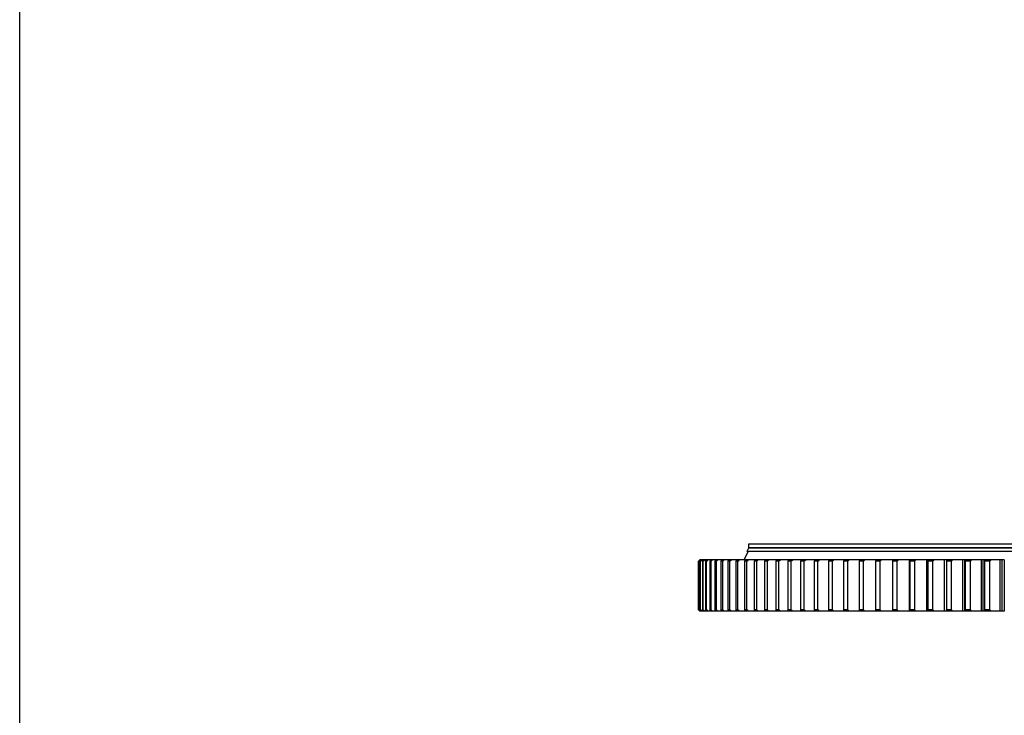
# Model space of a CAD drawing. Header units: millimetres. Extents: x 347 to 13098, y 43378 to 53497.
# Tile 3 of 15: x 347 to 3021, y 48197 to 50086. Entities that reach past the tile are written whole.
import ezdxf

# ---------------------------------------------------------------- set-up
doc = ezdxf.new("R2010")
doc.units = ezdxf.units.MM
doc.header["$LTSCALE"] = 50

msp = doc.modelspace()

# ---------------------------------------------------------------- linework, layer by layer
at = {"color": 7, "linetype": 'Continuous', "lineweight": 25}
for p, q in [((2325.9, 48651.4), (2321.4, 48642.1)), ((2325.9, 48661.6), (2325.9, 48651.6)), ((4606.9, 48661.6), (2325.9, 48661.6)), ((4606.9, 48651.6), (2325.9, 48651.6)), ((4606.9, 48651.4), (2325.9, 48651.4)), ((2333.4, 48651.6), (2333.4, 48651.4)), ((2325.2, 48641.6), (2313.7, 48619.6)), ((4611.4, 48642.1), (2321.4, 48642.1)), ((4607.7, 48641.6), (2325.2, 48641.6)), ((2325.9, 48642.1), (2325.9, 48641.6)), ((2194.2, 48619.6), (2190.2, 48615.6)), ((2190.2, 48615.6), (2190.2, 48483.6)), ((2190.3, 48615.6), (2190.2, 48615.6)), ((2190.3, 48483.6), (2190.3, 48615.6)), ((2191.9, 48615.6), (2191.2, 48615.6)), ((2191.2, 48615.6), (2191.2, 48483.6)), ((2191.9, 48483.6), (2191.9, 48615.6)), ((2194.3, 48619.6), (2194.2, 48619.6)), ((2194.8, 48619.6), (2194.3, 48619.6)), ((2196.2, 48615.6), (2194.8, 48615.6)), ((2194.8, 48615.6), (2194.8, 48483.6)), ((2196, 48619.6), (2195.2, 48619.6)), ((2198.3, 48619.6), (2196, 48619.6)), ((2196.2, 48483.6), (2196.2, 48615.6)), ((2200.3, 48619.6), (2198.6, 48619.6)), ((2204.3, 48619.6), (2200.3, 48619.6)), ((2203, 48615.6), (2200.9, 48615.6)), ((2200.9, 48615.6), (2200.9, 48483.6)), ((2203, 48483.6), (2203, 48615.6)), ((2207.2, 48619.6), (2204.7, 48619.6)), ((2213, 48619.6), (2207.2, 48619.6)), ((2212.5, 48615.6), (2209.7, 48615.6)), ((2209.7, 48615.6), (2209.7, 48483.6)), ((2212.5, 48483.6), (2212.5, 48615.6)), ((2216.7, 48619.6), (2213.3, 48619.6)), ((2224.2, 48619.6), (2216.7, 48619.6)), ((2224.5, 48615.6), (2221, 48615.6)), ((2221, 48615.6), (2221, 48483.6)), ((2228.7, 48619.6), (2224.5, 48619.6)), ((2224.5, 48483.6), (2224.5, 48615.6)), ((2237.9, 48619.6), (2228.7, 48619.6)), ((2239, 48615.6), (2234.8, 48615.6)), ((2234.8, 48615.6), (2234.8, 48483.6)), ((2243.3, 48619.6), (2238.3, 48619.6)), ((2239, 48483.6), (2239, 48615.6)), ((2254.3, 48619.6), (2243.3, 48619.6)), ((2256.1, 48615.6), (2251.2, 48615.6)), ((2251.2, 48615.6), (2251.2, 48483.6)), ((2260.3, 48619.6), (2254.5, 48619.6)), ((2256.1, 48483.6), (2256.1, 48615.6)), ((2272.9, 48619.6), (2260.3, 48619.6)), ((2275.6, 48615.6), (2270, 48615.6)), ((2270, 48615.6), (2270, 48483.6)), ((2279.9, 48619.6), (2273.2, 48619.6)), ((2275.6, 48483.6), (2275.6, 48615.6)), ((2294, 48619.6), (2279.9, 48619.6)), ((2297.5, 48615.6), (2291.3, 48615.6)), ((2291.3, 48615.6), (2291.3, 48483.6)), ((2301.8, 48619.6), (2294.4, 48619.6)), ((2297.5, 48483.6), (2297.5, 48615.6)), ((2317.6, 48619.6), (2301.8, 48619.6)), ((2321.9, 48615.6), (2315, 48615.6)), ((2315, 48615.6), (2315, 48483.6)), ((2326.1, 48619.6), (2318, 48619.6)), ((2321.9, 48483.6), (2321.9, 48615.6)), ((2341.1, 48615.6), (2341.1, 48483.6)), ((2348.5, 48615.6), (2341.1, 48615.6)), ((2352.8, 48619.6), (2343.9, 48619.6)), ((2348.5, 48483.6), (2348.5, 48615.6)), ((2369.4, 48615.6), (2369.4, 48483.6)), ((2377.5, 48615.6), (2369.4, 48615.6)), ((2381.7, 48619.6), (2372, 48619.6)), ((2377.5, 48483.6), (2377.5, 48615.6)), ((2408.7, 48615.6), (2400, 48615.6)), ((2400, 48615.6), (2400, 48483.6)), ((2412.9, 48619.6), (2402.5, 48619.6)), ((2408.7, 48483.6), (2408.7, 48615.6)), ((2432.8, 48615.6), (2432.8, 48483.6)), ((2442, 48615.6), (2432.8, 48615.6)), ((2446.2, 48619.6), (2435.1, 48619.6)), ((2442, 48483.6), (2442, 48615.6)), ((2467.6, 48615.6), (2467.6, 48483.6)), ((2477.5, 48615.6), (2467.6, 48615.6)), ((2481.6, 48619.6), (2469.8, 48619.6)), ((2477.5, 48483.6), (2477.5, 48615.6)), ((2514.9, 48615.6), (2504.6, 48615.6)), ((2504.6, 48615.6), (2504.6, 48483.6)), ((2519, 48619.6), (2506.5, 48619.6)), ((2514.9, 48483.6), (2514.9, 48615.6)), ((2554.3, 48615.6), (2543.4, 48615.6)), ((2543.4, 48615.6), (2543.4, 48483.6)), ((2558.3, 48619.6), (2545.3, 48619.6)), ((2554.3, 48483.6), (2554.3, 48615.6)), ((2584.2, 48615.6), (2584.2, 48483.6)), ((2595.6, 48615.6), (2584.2, 48615.6)), ((2599.5, 48619.6), (2585.8, 48619.6)), ((2595.6, 48483.6), (2595.6, 48615.6)), ((2638.6, 48615.6), (2626.8, 48615.6)), ((2626.8, 48615.6), (2626.8, 48483.6)), ((2642.4, 48619.6), (2628.2, 48619.6)), ((2638.6, 48483.6), (2638.6, 48615.6)), ((2671.1, 48615.6), (2671.1, 48483.6)), ((2683.4, 48615.6), (2671.1, 48615.6)), ((2687.1, 48619.6), (2672.3, 48619.6)), ((2683.4, 48483.6), (2683.4, 48615.6)), ((2717, 48615.6), (2717, 48483.6)), ((2729.7, 48615.6), (2717, 48615.6)), ((2733.3, 48619.6), (2718.1, 48619.6)), ((2729.7, 48483.6), (2729.7, 48615.6)), ((2763.9, 48479.6), (2763.9, 48619.6)), ((2765.3, 48619.6), (2763.9, 48619.6)), ((2764.4, 48615.6), (2764.4, 48483.6)), ((2777.5, 48615.6), (2764.4, 48615.6)), ((2781, 48619.6), (2765.3, 48619.6)), ((2777.5, 48483.6), (2777.5, 48615.6)), ((2810.7, 48479.6), (2810.7, 48619.6)), ((2814, 48619.6), (2810.7, 48619.6)), ((2826.8, 48615.6), (2813.3, 48615.6)), ((2813.3, 48615.6), (2813.3, 48483.6)), ((2830.2, 48619.6), (2814, 48619.6)), ((2826.8, 48483.6), (2826.8, 48615.6)), ((2858.8, 48479.6), (2858.8, 48619.6)), ((2863.8, 48619.6), (2858.8, 48619.6)), ((2877.3, 48615.6), (2863.5, 48615.6)), ((2863.5, 48615.6), (2863.5, 48483.6)), ((2864, 48619.6), (2863.8, 48619.6)), ((2880.6, 48619.6), (2864, 48619.6)), ((2877.3, 48483.6), (2877.3, 48615.6)), ((2908.1, 48479.6), (2908.1, 48619.6)), ((2913.3, 48619.6), (2908.1, 48619.6)), ((2913.3, 48479.6), (2913.3, 48619.6)), ((2915.3, 48619.6), (2913.3, 48619.6)), ((2915, 48615.6), (2915, 48483.6)), ((2929.1, 48615.6), (2915, 48615.6)), ((2932.2, 48619.6), (2915.3, 48619.6)), ((2929.1, 48483.6), (2929.1, 48615.6)), ((2958.6, 48479.6), (2958.6, 48619.6)), ((2963.9, 48619.6), (2958.6, 48619.6)), ((2963.9, 48479.6), (2963.9, 48619.6)), ((2967.6, 48619.6), (2963.9, 48619.6)), ((2967.5, 48615.6), (2967.5, 48483.6)), ((2982, 48615.6), (2967.5, 48615.6)), ((2984.9, 48619.6), (2967.6, 48619.6)), ((2982, 48483.6), (2982, 48615.6)), ((3010.1, 48479.6), (3010.1, 48619.6)), ((3015.5, 48619.6), (3010.1, 48619.6)), ((3015.5, 48479.6), (3015.5, 48619.6)), ((3020.7, 48619.6), (3015.5, 48619.6)), ((3020.8, 48619.6), (3020.8, 48479.6)), ((2190.2, 48483.6), (2194.2, 48479.6)), ((2190.3, 48483.6), (2190.2, 48483.6)), ((2191.9, 48483.6), (2191.2, 48483.6)), ((2194.3, 48479.6), (2194.2, 48479.6)), ((2194.8, 48479.6), (2194.3, 48479.6)), ((2196.2, 48483.6), (2194.8, 48483.6)), ((2196, 48479.6), (2195.2, 48479.6)), ((2198.3, 48479.6), (2196, 48479.6)), ((2200.3, 48479.6), (2198.6, 48479.6)), ((2204.3, 48479.6), (2200.3, 48479.6)), ((2203, 48483.6), (2200.9, 48483.6)), ((2207.2, 48479.6), (2204.7, 48479.6)), ((2213, 48479.6), (2207.2, 48479.6)), ((2212.5, 48483.6), (2209.7, 48483.6)), ((2216.7, 48479.6), (2213.3, 48479.6)), ((2224.2, 48479.6), (2216.7, 48479.6)), ((2224.5, 48483.6), (2221, 48483.6)), ((2228.7, 48479.6), (2224.5, 48479.6)), ((2237.9, 48479.6), (2228.7, 48479.6)), ((2239, 48483.6), (2234.8, 48483.6)), ((2243.3, 48479.6), (2238.3, 48479.6)), ((2254.3, 48479.6), (2243.3, 48479.6)), ((2256.1, 48483.6), (2251.2, 48483.6)), ((2260.3, 48479.6), (2254.5, 48479.6)), ((2272.9, 48479.6), (2260.3, 48479.6)), ((2275.6, 48483.6), (2270, 48483.6)), ((2279.9, 48479.6), (2273.2, 48479.6)), ((2294, 48479.6), (2279.9, 48479.6)), ((2297.5, 48483.6), (2291.3, 48483.6)), ((2301.8, 48479.6), (2294.4, 48479.6)), ((2317.6, 48479.6), (2301.8, 48479.6)), ((2321.9, 48483.6), (2315, 48483.6)), ((2326.1, 48479.6), (2318, 48479.6)), ((2348.5, 48483.6), (2341.1, 48483.6)), ((2352.8, 48479.6), (2343.9, 48479.6)), ((2377.5, 48483.6), (2369.4, 48483.6)), ((2381.7, 48479.6), (2372, 48479.6)), ((2408.7, 48483.6), (2400, 48483.6)), ((2412.9, 48479.6), (2402.5, 48479.6)), ((2442, 48483.6), (2432.8, 48483.6)), ((2446.2, 48479.6), (2435.1, 48479.6)), ((2477.5, 48483.6), (2467.6, 48483.6)), ((2481.6, 48479.6), (2469.8, 48479.6)), ((2514.9, 48483.6), (2504.6, 48483.6)), ((2519, 48479.6), (2506.5, 48479.6)), ((2554.3, 48483.6), (2543.4, 48483.6)), ((2558.3, 48479.6), (2545.3, 48479.6)), ((2595.6, 48483.6), (2584.2, 48483.6)), ((2599.5, 48479.6), (2585.8, 48479.6)), ((2638.6, 48483.6), (2626.8, 48483.6)), ((2642.4, 48479.6), (2628.2, 48479.6)), ((2683.4, 48483.6), (2671.1, 48483.6)), ((2687.1, 48479.6), (2672.3, 48479.6)), ((2729.7, 48483.6), (2717, 48483.6)), ((2733.3, 48479.6), (2718.1, 48479.6)), ((2765.3, 48479.6), (2763.9, 48479.6)), ((2777.5, 48483.6), (2764.4, 48483.6)), ((2781, 48479.6), (2765.3, 48479.6)), ((2814, 48479.6), (2810.7, 48479.6)), ((2826.8, 48483.6), (2813.3, 48483.6)), ((2830.2, 48479.6), (2814, 48479.6)), ((2863.8, 48479.6), (2858.8, 48479.6)), ((2877.3, 48483.6), (2863.5, 48483.6)), ((2864, 48479.6), (2863.8, 48479.6)), ((2880.6, 48479.6), (2864, 48479.6)), ((2913.3, 48479.6), (2908.1, 48479.6)), ((2915.3, 48479.6), (2913.3, 48479.6)), ((2929.1, 48483.6), (2915, 48483.6)), ((2932.2, 48479.6), (2915.3, 48479.6)), ((2963.9, 48479.6), (2958.6, 48479.6)), ((2967.6, 48479.6), (2963.9, 48479.6)), ((2982, 48483.6), (2967.5, 48483.6)), ((2984.9, 48479.6), (2967.6, 48479.6)), ((3015.5, 48479.6), (3010.1, 48479.6)), ((3020.7, 48479.6), (3015.5, 48479.6))]:
    msp.add_line(p, q, dxfattribs=at)
at = {"color": 82, "linetype": 'Continuous', "lineweight": 25}
for p, q in [((2863.8, 48618.1), (2863.8, 48619.6)), ((2863.8, 48479.6), (2863.8, 48481.2))]:
    msp.add_line(p, q, dxfattribs=at)
msp.add_lwpolyline([(346.6, 53496.8), (13098.1, 53496.8), (13098.1, 43378.3), (346.6, 43378.3)], close=True)
at = {"color": 7, "linetype": 'Continuous', "lineweight": 25}
for points in [[(2190.3, 48615.6), (2191.6, 48617), (2192.9, 48618.3), (2194.3, 48619.6)], [(2195.2, 48619.6), (2193.8, 48618.3), (2192.5, 48617), (2191.2, 48615.6)], [(2191.9, 48615.6), (2193.3, 48617), (2194.6, 48618.3), (2196, 48619.6)], [(2198.6, 48619.6), (2197.3, 48618.3), (2196.1, 48617), (2194.8, 48615.6)], [(2196.2, 48615.6), (2197.6, 48617), (2198.9, 48618.3), (2200.3, 48619.6)], [(2204.7, 48619.6), (2203.4, 48618.3), (2202.2, 48617), (2200.9, 48615.6)], [(2203, 48615.6), (2204.4, 48617), (2205.8, 48618.3), (2207.2, 48619.6)], [(2213.3, 48619.6), (2212.1, 48618.3), (2210.9, 48617), (2209.7, 48615.6)], [(2212.5, 48615.6), (2213.9, 48617), (2215.3, 48618.3), (2216.7, 48619.6)], [(2224.5, 48619.6), (2223.3, 48618.3), (2222.2, 48617), (2221, 48615.6)], [(2224.5, 48615.6), (2225.9, 48617), (2227.3, 48618.3), (2228.7, 48619.6)], [(2238.3, 48619.6), (2237.1, 48618.3), (2236, 48617), (2234.8, 48615.6)], [(2239, 48615.6), (2240.4, 48617), (2241.9, 48618.3), (2243.3, 48619.6)], [(2254.5, 48619.6), (2253.4, 48618.3), (2252.3, 48617), (2251.2, 48615.6)], [(2256.1, 48615.6), (2257.5, 48617), (2258.9, 48618.3), (2260.3, 48619.6)], [(2273.2, 48619.6), (2272.2, 48618.3), (2271.1, 48617), (2270, 48615.6)], [(2275.6, 48615.6), (2277, 48617), (2278.4, 48618.3), (2279.9, 48619.6)], [(2294.4, 48619.6), (2293.4, 48618.3), (2292.4, 48617), (2291.3, 48615.6)], [(2297.5, 48615.6), (2299, 48617), (2300.4, 48618.3), (2301.8, 48619.6)], [(2318, 48619.6), (2317, 48618.3), (2316, 48617), (2315, 48615.6)], [(2321.9, 48615.6), (2323.3, 48617), (2324.7, 48618.3), (2326.1, 48619.6)], [(2343.9, 48619.6), (2342.9, 48618.3), (2342, 48617), (2341.1, 48615.6)], [(2348.5, 48615.6), (2350, 48617), (2351.4, 48618.3), (2352.8, 48619.6)], [(2372, 48619.6), (2371.2, 48618.3), (2370.3, 48617), (2369.4, 48615.6)], [(2377.5, 48615.6), (2378.9, 48617), (2380.3, 48618.3), (2381.7, 48619.6)], [(2402.5, 48619.6), (2401.7, 48618.3), (2400.8, 48617), (2400, 48615.6)], [(2408.7, 48615.6), (2410.1, 48617), (2411.5, 48618.3), (2412.9, 48619.6)], [(2435.1, 48619.6), (2434.3, 48618.3), (2433.5, 48617), (2432.8, 48615.6)], [(2442, 48615.6), (2443.4, 48617), (2444.8, 48618.3), (2446.2, 48619.6)], [(2469.8, 48619.6), (2469.1, 48618.3), (2468.4, 48617), (2467.6, 48615.6)], [(2477.5, 48615.6), (2478.8, 48617), (2480.2, 48618.3), (2481.6, 48619.6)], [(2506.5, 48619.6), (2505.9, 48618.3), (2505.2, 48617), (2504.6, 48615.6)], [(2514.9, 48615.6), (2516.3, 48617), (2517.6, 48618.3), (2519, 48619.6)], [(2545.3, 48619.6), (2544.6, 48618.3), (2544, 48617), (2543.4, 48615.6)], [(2554.3, 48615.6), (2555.6, 48617), (2557, 48618.3), (2558.3, 48619.6)], [(2585.8, 48619.6), (2585.3, 48618.3), (2584.8, 48617), (2584.2, 48615.6)], [(2595.6, 48615.6), (2596.9, 48617), (2598.2, 48618.3), (2599.5, 48619.6)], [(2628.2, 48619.6), (2627.7, 48618.3), (2627.3, 48617), (2626.8, 48615.6)], [(2638.6, 48615.6), (2639.9, 48617), (2641.2, 48618.3), (2642.4, 48619.6)], [(2672.3, 48619.6), (2671.9, 48618.3), (2671.5, 48617), (2671.1, 48615.6)], [(2683.4, 48615.6), (2684.6, 48617), (2685.8, 48618.3), (2687.1, 48619.6)], [(2718.1, 48619.6), (2717.7, 48618.3), (2717.3, 48617), (2717, 48615.6)], [(2729.7, 48615.6), (2730.9, 48617), (2732.1, 48618.3), (2733.3, 48619.6)], [(2763.9, 48619.6), (2753.8, 48619.6), (2743.6, 48619.6), (2733.3, 48619.6)], [(2765.3, 48619.6), (2765, 48618.3), (2764.7, 48617), (2764.4, 48615.6)], [(2777.5, 48615.6), (2778.7, 48617), (2779.9, 48618.3), (2781, 48619.6)], [(2810.7, 48619.6), (2800.9, 48619.6), (2791, 48619.6), (2781, 48619.6)], [(2814, 48619.6), (2813.8, 48618.3), (2813.5, 48617), (2813.3, 48615.6)], [(2826.8, 48615.6), (2827.9, 48617), (2829, 48618.3), (2830.2, 48619.6)], [(2858.8, 48619.6), (2849.4, 48619.6), (2839.8, 48619.6), (2830.2, 48619.6)], [(2864, 48619.6), (2863.8, 48618.3), (2863.7, 48617), (2863.5, 48615.6)], [(2877.3, 48615.6), (2878.4, 48617), (2879.5, 48618.3), (2880.6, 48619.6)], [(2908.1, 48619.6), (2899.1, 48619.6), (2889.9, 48619.6), (2880.6, 48619.6)], [(2915.3, 48619.6), (2915.2, 48618.3), (2915.1, 48617), (2915, 48615.6)], [(2929.1, 48615.6), (2930.1, 48617), (2931.2, 48618.3), (2932.2, 48619.6)], [(2958.6, 48619.6), (2949.9, 48619.6), (2941.1, 48619.6), (2932.2, 48619.6)], [(2967.6, 48619.6), (2967.6, 48618.3), (2967.6, 48617), (2967.5, 48615.6)], [(2982, 48615.6), (2983, 48617), (2983.9, 48618.3), (2984.9, 48619.6)], [(3010.1, 48619.6), (3001.9, 48619.6), (2993.5, 48619.6), (2984.9, 48619.6)], [(2194.3, 48479.6), (2192.9, 48481), (2191.6, 48482.3), (2190.3, 48483.6)], [(2191.2, 48483.6), (2192.5, 48482.3), (2193.8, 48481), (2195.2, 48479.6)], [(2196, 48479.6), (2194.6, 48481), (2193.3, 48482.3), (2191.9, 48483.6)], [(2194.8, 48483.6), (2196.1, 48482.3), (2197.3, 48481), (2198.6, 48479.6)], [(2200.3, 48479.6), (2198.9, 48481), (2197.6, 48482.3), (2196.2, 48483.6)], [(2200.9, 48483.6), (2202.2, 48482.3), (2203.4, 48481), (2204.7, 48479.6)], [(2207.2, 48479.6), (2205.8, 48481), (2204.4, 48482.3), (2203, 48483.6)], [(2209.7, 48483.6), (2210.9, 48482.3), (2212.1, 48481), (2213.3, 48479.6)], [(2216.7, 48479.6), (2215.3, 48481), (2213.9, 48482.3), (2212.5, 48483.6)], [(2221, 48483.6), (2222.2, 48482.3), (2223.3, 48481), (2224.5, 48479.6)], [(2228.7, 48479.6), (2227.3, 48481), (2225.9, 48482.3), (2224.5, 48483.6)], [(2234.8, 48483.6), (2236, 48482.3), (2237.1, 48481), (2238.3, 48479.6)], [(2243.3, 48479.6), (2241.9, 48481), (2240.4, 48482.3), (2239, 48483.6)], [(2251.2, 48483.6), (2252.3, 48482.3), (2253.4, 48481), (2254.5, 48479.6)], [(2260.3, 48479.6), (2258.9, 48481), (2257.5, 48482.3), (2256.1, 48483.6)], [(2270, 48483.6), (2271.1, 48482.3), (2272.2, 48481), (2273.2, 48479.6)], [(2279.9, 48479.6), (2278.4, 48481), (2277, 48482.3), (2275.6, 48483.6)], [(2291.3, 48483.6), (2292.4, 48482.3), (2293.4, 48481), (2294.4, 48479.6)], [(2301.8, 48479.6), (2300.4, 48481), (2299, 48482.3), (2297.5, 48483.6)], [(2315, 48483.6), (2316, 48482.3), (2317, 48481), (2318, 48479.6)], [(2326.1, 48479.6), (2324.7, 48481), (2323.3, 48482.3), (2321.9, 48483.6)], [(2341.1, 48483.6), (2342, 48482.3), (2342.9, 48481), (2343.9, 48479.6)], [(2352.8, 48479.6), (2351.4, 48481), (2350, 48482.3), (2348.5, 48483.6)], [(2369.4, 48483.6), (2370.3, 48482.3), (2371.2, 48481), (2372, 48479.6)], [(2381.7, 48479.6), (2380.3, 48481), (2378.9, 48482.3), (2377.5, 48483.6)], [(2400, 48483.6), (2400.8, 48482.3), (2401.7, 48481), (2402.5, 48479.6)], [(2412.9, 48479.6), (2411.5, 48481), (2410.1, 48482.3), (2408.7, 48483.6)], [(2432.8, 48483.6), (2433.5, 48482.3), (2434.3, 48481), (2435.1, 48479.6)], [(2446.2, 48479.6), (2444.8, 48481), (2443.4, 48482.3), (2442, 48483.6)], [(2467.6, 48483.6), (2468.4, 48482.3), (2469.1, 48481), (2469.8, 48479.6)], [(2481.6, 48479.6), (2480.2, 48481), (2478.8, 48482.3), (2477.5, 48483.6)], [(2504.6, 48483.6), (2505.2, 48482.3), (2505.9, 48481), (2506.5, 48479.6)], [(2519, 48479.6), (2517.6, 48481), (2516.3, 48482.3), (2514.9, 48483.6)], [(2543.4, 48483.6), (2544, 48482.3), (2544.6, 48481), (2545.3, 48479.6)], [(2558.3, 48479.6), (2557, 48481), (2555.6, 48482.3), (2554.3, 48483.6)], [(2584.2, 48483.6), (2584.8, 48482.3), (2585.3, 48481), (2585.8, 48479.6)], [(2599.5, 48479.6), (2598.2, 48481), (2596.9, 48482.3), (2595.6, 48483.6)], [(2626.8, 48483.6), (2627.3, 48482.3), (2627.7, 48481), (2628.2, 48479.6)], [(2642.4, 48479.6), (2641.2, 48481), (2639.9, 48482.3), (2638.6, 48483.6)], [(2671.1, 48483.6), (2671.5, 48482.3), (2671.9, 48481), (2672.3, 48479.6)], [(2687.1, 48479.6), (2685.8, 48481), (2684.6, 48482.3), (2683.4, 48483.6)], [(2717, 48483.6), (2717.3, 48482.3), (2717.7, 48481), (2718.1, 48479.6)], [(2733.3, 48479.6), (2732.1, 48481), (2730.9, 48482.3), (2729.7, 48483.6)], [(2763.9, 48479.6), (2753.8, 48479.6), (2743.6, 48479.6), (2733.3, 48479.6)], [(2764.4, 48483.6), (2764.7, 48482.3), (2765, 48481), (2765.3, 48479.6)], [(2781, 48479.6), (2779.9, 48481), (2778.7, 48482.3), (2777.5, 48483.6)], [(2810.7, 48479.6), (2800.9, 48479.6), (2791, 48479.6), (2781, 48479.6)], [(2813.3, 48483.6), (2813.5, 48482.3), (2813.8, 48481), (2814, 48479.6)], [(2830.2, 48479.6), (2829, 48481), (2827.9, 48482.3), (2826.8, 48483.6)], [(2858.8, 48479.6), (2849.4, 48479.6), (2839.8, 48479.6), (2830.2, 48479.6)], [(2863.5, 48483.6), (2863.7, 48482.3), (2863.8, 48481), (2864, 48479.6)], [(2880.6, 48479.6), (2879.5, 48481), (2878.4, 48482.3), (2877.3, 48483.6)], [(2908.1, 48479.6), (2899.1, 48479.6), (2889.9, 48479.6), (2880.6, 48479.6)], [(2915, 48483.6), (2915.1, 48482.3), (2915.2, 48481), (2915.3, 48479.6)], [(2932.2, 48479.6), (2931.2, 48481), (2930.1, 48482.3), (2929.1, 48483.6)], [(2958.6, 48479.6), (2949.9, 48479.6), (2941.1, 48479.6), (2932.2, 48479.6)], [(2967.5, 48483.6), (2967.6, 48482.3), (2967.6, 48481), (2967.6, 48479.6)], [(2984.9, 48479.6), (2983.9, 48481), (2983, 48482.3), (2982, 48483.6)], [(3010.1, 48479.6), (3001.9, 48479.6), (2993.5, 48479.6), (2984.9, 48479.6)]]:
    msp.add_open_spline(points, degree=3, dxfattribs=at)
for points, knots in [([(2343.5, 48619.6), (2343.1, 48619.6), (2337.3, 48619.6), (2331.6, 48619.6), (2326.1, 48619.6)], [0, 0, 0, 0, 0.066233, 1, 1, 1, 1]), ([(2371.7, 48619.6), (2370.8, 48619.6), (2364.5, 48619.6), (2358.2, 48619.6), (2352.8, 48619.6)], [0, 0, 0, 0, 0.146854, 1, 1, 1, 1]), ([(2402.1, 48619.6), (2400.7, 48619.6), (2393.9, 48619.6), (2387.1, 48619.6), (2381.7, 48619.6)], [0, 0, 0, 0, 0.215489, 1, 1, 1, 1]), ([(2434.7, 48619.6), (2432.7, 48619.6), (2425.5, 48619.6), (2418.2, 48619.6), (2412.9, 48619.6)], [0, 0, 0, 0, 0.274853, 1, 1, 1, 1]), ([(2469.4, 48619.6), (2466.9, 48619.6), (2459.2, 48619.6), (2451.4, 48619.6), (2446.2, 48619.6)], [0, 0, 0, 0, 0.326906, 1, 1, 1, 1]), ([(2506.2, 48619.6), (2503.1, 48619.6), (2495, 48619.6), (2486.7, 48619.6), (2481.6, 48619.6)], [0, 0, 0, 0, 0.373098, 1, 1, 1, 1]), ([(2544.9, 48619.6), (2541.3, 48619.6), (2532.7, 48619.6), (2524, 48619.6), (2519, 48619.6)], [0, 0, 0, 0, 0.414526, 1, 1, 1, 1]), ([(2585.5, 48619.6), (2581.4, 48619.6), (2572.4, 48619.6), (2563.3, 48619.6), (2558.3, 48619.6)], [0, 0, 0, 0, 0.452039, 1, 1, 1, 1]), ([(2627.9, 48619.6), (2623.3, 48619.6), (2613.9, 48619.6), (2604.4, 48619.6), (2599.5, 48619.6)], [0, 0, 0, 0, 0.4863, 1, 1, 1, 1]), ([(2672, 48619.6), (2666.9, 48619.6), (2657.1, 48619.6), (2647.2, 48619.6), (2642.4, 48619.6)], [0, 0, 0, 0, 0.517839, 1, 1, 1, 1]), ([(2718.1, 48619.6), (2712.4, 48619.6), (2702.1, 48619.6), (2691.7, 48619.6), (2687.1, 48619.6)], [0, 0, 0, 0, 0.55222, 1, 1, 1, 1]), ([(2343.5, 48479.6), (2343.1, 48479.6), (2337.3, 48479.6), (2331.6, 48479.6), (2326.1, 48479.6)], [0, 0, 0, 0, 0.066233, 1, 1, 1, 1]), ([(2371.7, 48479.6), (2370.8, 48479.6), (2364.5, 48479.6), (2358.2, 48479.6), (2352.8, 48479.6)], [0, 0, 0, 0, 0.146854, 1, 1, 1, 1]), ([(2402.1, 48479.6), (2400.7, 48479.6), (2393.9, 48479.6), (2387.1, 48479.6), (2381.7, 48479.6)], [0, 0, 0, 0, 0.215489, 1, 1, 1, 1]), ([(2434.7, 48479.6), (2432.7, 48479.6), (2425.5, 48479.6), (2418.2, 48479.6), (2412.9, 48479.6)], [0, 0, 0, 0, 0.274853, 1, 1, 1, 1]), ([(2469.4, 48479.6), (2466.9, 48479.6), (2459.2, 48479.6), (2451.4, 48479.6), (2446.2, 48479.6)], [0, 0, 0, 0, 0.326906, 1, 1, 1, 1]), ([(2506.2, 48479.6), (2503.1, 48479.6), (2495, 48479.6), (2486.7, 48479.6), (2481.6, 48479.6)], [0, 0, 0, 0, 0.373098, 1, 1, 1, 1]), ([(2544.9, 48479.6), (2541.3, 48479.6), (2532.7, 48479.6), (2524, 48479.6), (2519, 48479.6)], [0, 0, 0, 0, 0.414526, 1, 1, 1, 1]), ([(2585.5, 48479.6), (2581.4, 48479.6), (2572.4, 48479.6), (2563.3, 48479.6), (2558.3, 48479.6)], [0, 0, 0, 0, 0.4520389, 1, 1, 1, 1]), ([(2627.9, 48479.6), (2623.3, 48479.6), (2613.9, 48479.6), (2604.4, 48479.6), (2599.5, 48479.6)], [0, 0, 0, 0, 0.4863, 1, 1, 1, 1]), ([(2672, 48479.6), (2666.9, 48479.6), (2657.1, 48479.6), (2647.2, 48479.6), (2642.4, 48479.6)], [0, 0, 0, 0, 0.517839, 1, 1, 1, 1]), ([(2718.1, 48479.6), (2712.4, 48479.6), (2702.1, 48479.6), (2691.7, 48479.6), (2687.1, 48479.6)], [0, 0, 0, 0, 0.55222, 1, 1, 1, 1])]:
    msp.add_open_spline(points, degree=3, knots=knots, dxfattribs=at)

doc.saveas('drawing.dxf')
